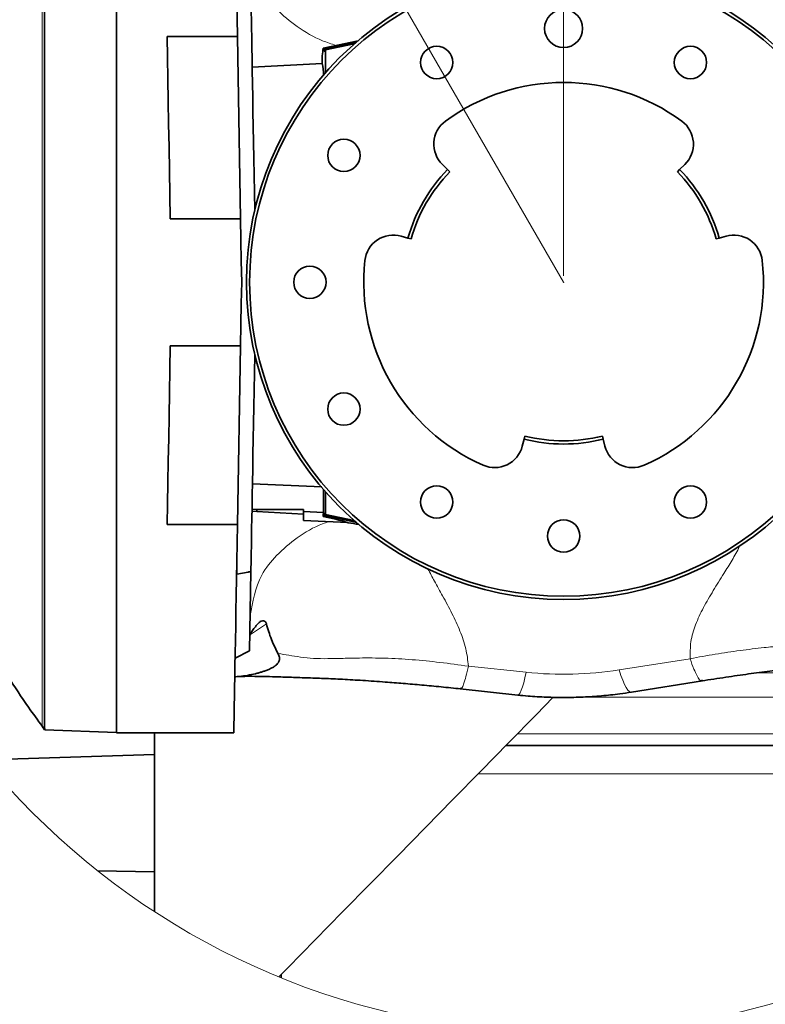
# Model space of a CAD drawing. Header units: millimetres. Extents: x 0 to 12429, y 0 to 8400.
# Tile 57 of 133: x 4164 to 4634, y 6414 to 7035. Entities that reach past the tile are written whole.
import ezdxf

# ---------------------------------------------------------------- set-up
doc = ezdxf.new("R2010")
doc.units = ezdxf.units.MM
doc.header["$LTSCALE"] = 20
doc.header["$PDSIZE"] = -1
doc.linetypes.add('CENTER', pattern=[10.16, 6.35, -1.27, 1.27, -1.27])
doc.styles.add('SLDTEXTSTYLE0', font='TXT', dxfattribs={"width": 0.605})
doc.dimstyles.new('SLDDIMSTYLE10', dxfattribs={"dimtxt": 70, "dimasz": 70, "dimexe": 0, "dimexo": 0.0625, "dimgap": 17.5, "dimtad": 0, "dimtih": 1, "dimtoh": 1, "dimdec": 1, "dimlfac": 0.5, "dimrnd": 1e-09, "dimzin": 12, "dimdsep": 46, "dimtxsty": 'SLDTEXTSTYLE0', "dimsah": 1, "dimcen": 0, "dimadec": 0, "dimazin": 3, "dimtfac": 1, "dimtofl": 0, "dimtmove": 0, "dimatfit": 3, "dimfxl": 1, "dimfrac": 2, "dimtolj": 1, "dimtzin": 12, "dimarcsym": 0})
doc.dimstyles.new('SLDDIMSTYLE11', dxfattribs={"dimtxt": 70, "dimasz": 70, "dimexe": 0, "dimexo": 0.0625, "dimgap": 17.5, "dimtad": 1, "dimdec": 1, "dimlfac": 0.5, "dimrnd": 1e-09, "dimzin": 12, "dimdsep": 46, "dimtxsty": 'SLDTEXTSTYLE0', "dimsah": 1, "dimcen": 0.09, "dimadec": 0, "dimazin": 3, "dimtfac": 1, "dimtmove": 0, "dimatfit": 0, "dimfxl": 1, "dimfrac": 2, "dimtolj": 1, "dimtzin": 12, "dimarcsym": 0})

# ---------------------------------------------------------------- blocks, each defined once
blk = doc.blocks.new('_D_66')
at = {"color": 7, "linetype": 'Continuous', "lineweight": 0}
for p, q in [((4183.84, 7428.69), (3138.26, 7428.69)), ((4290.65, 7243.69), (4183.84, 7428.69)), ((4506.65, 6869.57), (4290.65, 7243.69))]:
    blk.add_line(p, q, dxfattribs=at)
at = {"color": 7, "linetype": 'Continuous', "lineweight": 18}
blk.add_solid([(4290.65, 7243.69), (4264.31, 7309.31), (4246.99, 7299.31)], dxfattribs=at)
at = {"color": 7, "linetype": 'Continuous', "lineweight": 18, "char_height": 70, "attachment_point": 1, "style": 'SLDTEXTSTYLE0'}
for s, insert in [('R216', (3138.26, 7733.79)), ('Smallest circumscribed', (3138.26, 7626.36)), ('radius axis 4.', (3138.26, 7518.93))]:
    blk.add_mtext(s, dxfattribs=dict(at, insert=insert))
blk = doc.blocks.new('_D_67')
at = {"color": 7, "linetype": 'Continuous', "lineweight": 0}
for p, q in [((4400.65, 7147.79), (4400.65, 7803.38)), ((4506.65, 6873.57), (4506.65, 7803.38)), ((4400.65, 7773.38), (4175.81, 7773.38)), ((4506.65, 7773.38), (4400.65, 7773.38)), ((4506.65, 7773.38), (4626.65, 7773.38))]:
    blk.add_line(p, q, dxfattribs=at)
at = {"color": 7, "linetype": 'Continuous', "lineweight": 18}
for points in [[(4400.65, 7773.38), (4330.65, 7783.38), (4330.65, 7763.38)], [(4506.65, 7773.38), (4576.65, 7763.38), (4576.65, 7783.38)]]:
    blk.add_solid(points, dxfattribs=at)
at = {"color": 7, "linetype": 'Continuous', "lineweight": 18, "insert": (4175.81, 7863.62), "char_height": 70, "attachment_point": 1, "style": 'SLDTEXTSTYLE0'}
blk.add_mtext('53', dxfattribs=at)

msp = doc.modelspace()

# ---------------------------------------------------------------- linework, layer by layer
at = {"color": 7, "linetype": 'Continuous', "lineweight": 35}
for p, q in [((4224.651929, 6585.567547), (4224.651929, 7153.567626)), ((4256.645155, 7024.535968), (4300.946948, 7024.535968)), ((4302.953732, 6909.567548), (4300.946948, 7024.535968)), ((4377.037861, 7021.883561), (4355.086551, 7017.198397)), ((4355.681502, 7016.733958), (4355.120112, 7017.188384)), ((4355.681502, 7016.733958), (4375.48931, 7020.925595)), ((4355.681502, 7015.28032), (4355.681502, 7016.733958)), ((4356.274993, 7015.295817), (4355.681502, 7015.28032)), ((4375.189621, 7020.291402), (4356.274993, 7016.253306)), ((4356.478867, 7016.088082), (4356.274993, 7016.253306)), ((4356.274993, 7016.253306), (4356.274993, 7015.295817)), ((4374.670122, 7019.836737), (4356.478867, 7016.088082)), ((4356.478867, 7016.088082), (4356.478867, 7001.658751)), ((4375.48931, 7020.925595), (4376.060121, 7021.046235)), ((4354.477384, 7007.549836), (4310.283874, 7005.233838)), ((4433.47238, 6940.622164), (4430.25145, 6943.749501)), ((4583.052423, 6943.749501), (4579.831493, 6940.622164)), ((4433.47238, 6940.622164), (4434.907273, 6939.228965)), ((4578.3966, 6939.228965), (4579.831493, 6940.622164)), ((4302.953732, 6909.567548), (4258.651939, 6909.567548)), ((4404.208214, 6898.641302), (4408.527088, 6897.415592)), ((4410.451105, 6896.869613), (4408.527088, 6897.415592)), ((4604.776781, 6897.415592), (4602.852758, 6896.869613)), ((4604.776781, 6897.415592), (4609.09566, 6898.641302)), ((4258.651939, 6829.567625), (4302.953732, 6829.567625)), ((4300.985817, 6716.826035), (4302.953732, 6829.567625)), ((4481.706646, 6770.664884), (4480.608698, 6766.311838)), ((4481.706646, 6770.664884), (4482.195769, 6772.604181)), ((4531.1081, 6772.604181), (4531.597224, 6770.664884)), ((4532.695171, 6766.311838), (4531.597224, 6770.664884)), ((4354.223118, 6740.599467), (4310.432759, 6742.431237)), ((4355.31842, 6738.807632), (4355.192814, 6724.46592)), ((4356.478867, 6737.476541), (4356.478867, 6723.046972)), ((4313.11835, 6724.988534), (4310.131032, 6725.145055)), ((4313.11835, 6726.327373), (4310.153958, 6726.458861)), ((4313.11835, 6726.327373), (4342.65193, 6726.327373)), ((4313.11835, 6724.988534), (4313.11835, 6726.327373)), ((4342.65193, 6723.44072), (4313.11835, 6724.988534)), ((4342.65193, 6723.44072), (4342.65193, 6726.327373)), ((4355.192814, 6724.46592), (4342.65193, 6725.020005)), ((4356.274993, 6723.839356), (4355.681502, 6723.854853)), ((4355.681502, 6723.854853), (4355.681502, 6722.401334)), ((4356.274993, 6722.881867), (4356.274993, 6723.839356)), ((4342.65193, 6723.44072), (4342.65193, 6719.445421)), ((4342.65193, 6719.445421), (4370.501094, 6717.985942)), ((4355.681502, 6722.401334), (4355.004479, 6721.853091)), ((4355.681502, 6722.401334), (4375.48931, 6718.209578)), ((4356.478867, 6723.046972), (4356.274993, 6722.881867)), ((4375.189621, 6718.843772), (4356.274993, 6722.881867)), ((4356.478867, 6723.046972), (4374.670122, 6719.298436)), ((4370.504003, 6718.041493), (4370.831136, 6717.975094)), ((4375.48931, 6718.209578), (4376.060121, 6718.088938)), ((4300.985817, 6716.826035), (4256.684017, 6716.826035)), ((4300.508555, 6689.483716), (4300.508555, 6685.426428)), ((4300.508555, 6685.426428), (4307.651934, 6686.685993)), ((4307.651934, 6686.79793), (4307.651934, 6686.685993)), ((4308.595974, 6637.201859), (4309.468378, 6687.181546)), ((4309.468378, 6687.181546), (4309.251931, 6687.143399)), ((4300.437805, 6685.430123), (4300.508555, 6685.426428)), ((4299.515058, 6632.566048), (4308.595974, 6637.201859)), ((4549.421858, 6611.100628), (4594.284293, 6618.169619)), ((4593.692329, 6618.476941), (4594.249186, 6618.402912)), ((4441.378238, 6613.11896), (4477.778558, 6609.272792)), ((4441.778359, 6613.467766), (4441.401568, 6613.350226)), ((4179.366988, 6587.358548), (4179.376644, 6587.345196)), ((4179.395672, 6587.357475), (4179.40512, 6587.344481)), ((4179.452043, 6587.355568), (4179.451805, 6587.355568)), ((4179.452043, 6587.355568), (4224.651929, 6585.777117)), ((4224.651929, 6585.567547), (4298.694697, 6585.567547)), ((4248.651933, 6585.567547), (4248.651933, 6571.781828)), ((4470.355355, 6577.567531), (4770.651948, 6577.567531)), ((4248.651933, 6571.781828), (4141.445261, 6568.466498)), ((4248.651933, 6497.752859), (4248.651933, 6571.781828)), ((4212.839928, 6498.471572), (4248.651933, 6497.752859)), ((4248.651933, 6472.737981), (4248.651933, 6497.752859)), ((4328.651932, 6433.11794), (4328.651932, 6430.986001))]:
    msp.add_line(p, q, dxfattribs=at)
at = {"color": 8, "linetype": 'Continuous', "lineweight": 18}
for p, q in [((4377.010935, 7021.860673), (4355.120112, 7017.188384)), ((4375.48931, 7020.552231), (4375.48931, 7020.925595)), ((4375.48931, 6718.582942), (4375.48931, 6718.209578)), ((4319.237885, 6654.180838), (4309.147511, 6647.412016)), ((4541.639325, 6625.135853), (4586.501759, 6632.204844)), ((4446.632226, 6627.486898), (4483.032544, 6623.64061)), ((4628.430214, 6623.242571), (4770.651948, 6623.242571)), ((4500.736554, 6607.875063), (4500.086654, 6607.875063)), ((4770.651948, 6607.875063), (4512.541641, 6607.875063)), ((4177.959126, 6589.407636), (4177.940842, 6589.408352)), ((4477.418472, 6584.767534), (4770.651948, 6584.767534)), ((4770.651948, 6559.567525), (4452.697561, 6559.567525))]:
    msp.add_line(p, q, dxfattribs=at)
at = {"color": 7, "linetype": 'Continuous', "lineweight": 35, "flags": 128}
for points in [[(4298.694697, 7153.567626), (4298.700814, 7153.21715), (4298.71915, 7152.166917), (4298.749652, 7150.41907), (4298.792255, 7147.978379), (4298.846852, 7144.850566), (4298.913304, 7141.043498), (4298.991453, 7136.566474), (4299.081099, 7131.430461), (4299.182024, 7125.648333), (4299.293984, 7119.234397), (4299.416695, 7112.204386), (4299.549859, 7104.575469), (4299.693142, 7096.366717), (4299.846191, 7087.598159), (4300.008636, 7078.291728), (4300.180074, 7068.470313), (4300.36008, 7058.157994), (4300.5482, 7047.380282), (4300.743986, 7036.163642), (4300.946948, 7024.535968)], [(4309.465301, 7052.12958), (4309.470434, 7051.835372), (4309.488174, 7050.819232), (4309.518505, 7049.081399), (4309.561316, 7046.628787), (4309.616436, 7043.471409), (4309.683633, 7039.621426), (4309.762646, 7035.094573), (4309.853163, 7029.908969), (4309.954826, 7024.08488), (4310.067211, 7017.646147), (4310.189892, 7010.618045), (4310.322356, 7003.028943), (4310.464096, 6994.908883), (4310.61453, 6986.290528), (4310.773064, 6977.208211), (4310.939055, 6967.69817), (4311.111857, 6957.798316), (4311.290775, 6947.548463), (4311.47508, 6936.989381), (4311.664056, 6926.16327), (4311.85693, 6915.113284), (4311.860417, 6914.913608)], [(4258.651939, 6909.567548), (4258.385715, 6924.819662), (4258.122351, 6939.907743), (4257.862624, 6954.787089), (4257.607323, 6969.413592), (4257.357192, 6983.743741), (4257.112962, 6997.734858), (4256.875392, 7011.345936), (4256.645155, 7024.535968)], [(4302.953732, 6909.567548), (4303.185601, 6896.2837), (4303.418506, 6882.940485), (4303.651933, 6869.567587)], [(4303.651933, 6869.567587), (4303.418506, 6856.194688), (4303.185601, 6842.851474), (4302.953732, 6829.567625)], [(4256.684017, 6716.826035), (4256.910529, 6729.802682), (4257.143971, 6743.176533), (4257.383686, 6756.909563), (4257.628989, 6770.962788), (4257.879179, 6785.296275), (4258.133542, 6799.869253), (4258.391377, 6814.640357), (4258.651939, 6829.567625)], [(4311.860417, 6824.221565), (4311.850321, 6823.6434), (4311.655943, 6812.507464), (4311.465573, 6801.601006), (4311.279979, 6790.968372), (4311.099921, 6780.652715), (4310.926121, 6770.695998), (4310.759303, 6761.138632), (4310.600121, 6752.019478), (4310.449239, 6743.375494), (4310.307268, 6735.241844), (4310.174782, 6727.651669), (4310.052317, 6720.635606), (4309.940372, 6714.222266), (4309.839402, 6708.437754), (4309.749816, 6703.305437), (4309.67198, 6698.846294), (4309.606214, 6695.078327), (4309.552778, 6692.016913), (4309.511889, 6689.674451), (4309.483719, 6688.060476), (4309.468378, 6687.181546)], [(4300.985817, 6716.826035), (4300.779682, 6705.016329), (4300.580766, 6693.620397), (4300.38957, 6682.666852), (4300.206576, 6672.183229), (4300.032247, 6662.195875), (4299.867016, 6652.729942), (4299.711306, 6643.809153), (4299.565498, 6635.45592), (4299.429965, 6627.691342), (4299.305048, 6620.534851), (4299.191062, 6614.004447), (4299.088289, 6608.1167), (4298.996997, 6602.886273), (4298.917402, 6598.326279), (4298.849706, 6594.448282), (4298.794087, 6591.261937), (4298.750688, 6588.77535), (4298.719604, 6586.994721), (4298.700925, 6585.924579), (4298.694697, 6585.567547)], [(4500.114937, 6607.903911), (4489.300658, 6596.880032), (4471.894596, 6579.136683), (4454.451394, 6561.355426), (4436.988716, 6543.55426), (4419.524258, 6525.751425), (4402.075708, 6507.964684), (4384.660747, 6490.212275), (4367.297017, 6472.511961), (4350.002103, 6454.88186), (4332.793531, 6437.339856), (4327.15815, 6431.595279)], [(4177.862909, 6589.410974), (4178.611976, 6588.37886), (4179.361012, 6587.346627)]]:
    msp.add_lwpolyline(points, dxfattribs=at)
at = {"color": 8, "linetype": 'Continuous', "lineweight": 18, "flags": 128}
for points in [[(4541.639325, 6625.135853), (4542.805266, 6621.639921), (4543.957752, 6618.591859), (4545.083534, 6616.026713), (4546.169606, 6613.974168), (4547.203448, 6612.457825), (4548.173156, 6611.49521), (4549.067554, 6611.097409), (4549.421858, 6611.100628)], [(4483.032544, 6623.64061), (4482.246723, 6620.122625), (4481.469822, 6617.045476), (4480.710637, 6614.444091), (4479.977783, 6612.348034), (4479.279574, 6610.780908), (4478.623931, 6609.760596), (4478.018273, 6609.29866), (4477.778558, 6609.272792)], [(4177.959126, 6589.407636), (4178.795021, 6588.258459), (4179.451805, 6587.355568)]]:
    msp.add_lwpolyline(points, dxfattribs=at)
at = {"color": 7, "linetype": 'Continuous', "lineweight": 18}
msp.add_circle((4506.651901, 6869.590865), 473.326351, dxfattribs=at)
at = {"color": 7, "linetype": 'Continuous', "lineweight": 35}
for centre, radius in [((4506.651934, 6869.567665), 200.000001), ((4506.651935, 6869.567542), 198.000008), ((4506.65197, 7029.567619), 11.999982), ((4426.651948, 7008.131749), 10.200006), ((4586.651946, 7008.13175), 10.200009), ((4368.087884, 6949.567564), 10.200007), ((4346.651947, 6869.567638), 10.200005), ((4368.087884, 6789.567597), 10.200007), ((4426.651948, 6731.003529), 10.200006), ((4586.651946, 6731.00353), 10.200009), ((4506.65193, 6709.567543), 10.19999)]:
    msp.add_circle(centre, radius, dxfattribs=at)
at = {"color": 7, "linetype": 'CENTER', "lineweight": 18}
msp.add_arc((4506.651934, 6869.567581), 432, 79.755238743, 202.763163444, dxfattribs=at)
at = {"color": 7, "linetype": 'Continuous', "lineweight": 35}
for centre, radius, start, end in [((4401.390332, 7008.47445), 47.083606, 169.334575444, 181.135387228), ((4328.456996, 7001.095868), 26.808847, 358.194834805, 13.930232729), ((4506.651935, 6869.568028), 125.999606, 53.749868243, 126.250131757), ((4442.790509, 6956.663547), 18.000017, 126.250028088, 225.844046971), ((4570.51337, 6956.663546), 18.000012, 314.155942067, 53.749998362), ((4506.651737, 6869.567739), 101.999753, 135.844051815, 164.156016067), ((4506.652924, 6869.567061), 100.001097, 135.844235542, 164.155795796), ((4506.65091, 6869.567061), 100.001125, 15.844199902, 44.155749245), ((4506.652039, 6869.567691), 101.999856, 15.843995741, 44.155929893), ((4399.29375, 6881.325299), 17.999886, 74.155502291, 173.750413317), ((4614.010117, 6881.325295), 17.999889, 6.249598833, 105.844476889), ((4506.65205, 6869.567631), 126.000105, 173.750049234, 246.249963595), ((4506.651838, 6869.567621), 126.000088, 293.750030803, 6.249956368), ((4506.651935, 6869.569581), 102.001993, 255.844351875, 284.155648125), ((4506.651935, 6869.567801), 100.000238, 255.844103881, 284.155896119), ((4463.155215, 6770.714076), 18.000105, 246.250412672, 345.843733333), ((4550.148656, 6770.71408), 18.000108, 194.156277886, 293.74957611), ((4242.5816, 6731.269865), 112.816574, 355.211963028, 356.542404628), ((4327.709248, 6576.222966), 148.165998, 73.079909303, 79.384304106), ((4315.857669, 6376.432461), 345.938509, 79.729459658, 80.856302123)]:
    msp.add_arc(centre, radius, start, end, dxfattribs=at)
at = {"color": 8, "linetype": 'Continuous', "lineweight": 18}
msp.add_arc((4506.652039, 6847.171408), 224.775217, 263.968194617, 278.954760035, dxfattribs=at)
at = {"color": 7, "linetype": 'Continuous', "lineweight": 35}
for points, knots in [([(4177.996438, 7149.664952), (4175.063601, 7145.646085), (4167.85464, 7135.767649), (4157.492317, 7120.088168), (4147.083744, 7103.383689), (4138.232224, 7088.161201), (4131.103113, 7075.146747), (4125.430046, 7064.250884), (4120.986131, 7055.357313), (4117.291662, 7047.689175), (4114.295737, 7041.27221), (4111.942056, 7036.096944), (4109.799123, 7031.286204), (4107.721591, 7026.521082), (4105.588142, 7021.508507), (4103.639775, 7016.8275), (4101.871167, 7012.479569), (4100.684415, 7009.521828), (4100.093311, 7008.010721), (4100.026619, 7007.84023)], [0, 0, 0, 0, 0.0919626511, 0.2260456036, 0.3472958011, 0.4557694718, 0.5515091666, 0.621583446, 0.6828415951, 0.7352876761, 0.7789244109, 0.8137527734, 0.8403842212, 0.8762778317, 0.9098461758, 0.941088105, 0.9700049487, 0.9966157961, 1, 1, 1, 1]), ([(4179.431167, 7151.77901), (4179.417172, 7151.537907), (4179.361322, 7150.575772), (4179.249922, 7148.409851), (4179.357531, 7144.814005), (4179.397246, 7139.798695), (4179.363283, 7133.40218), (4179.342719, 7125.637014), (4179.350331, 7116.569817), (4179.361163, 7106.216272), (4179.35773, 7094.664643), (4179.34686, 7081.934765), (4179.338482, 7068.135733), (4179.33868, 7053.291394), (4179.341742, 7037.528587), (4179.333383, 7020.874493), (4179.322192, 7003.471449), (4179.321708, 6985.349728), (4179.32001, 6966.664149), (4179.317692, 6947.447055), (4179.319014, 6927.862638), (4179.321338, 6907.944792), (4179.320067, 6887.863788), (4179.315369, 6867.654278), (4179.315926, 6847.489112), (4179.323313, 6827.403063), (4179.32708, 6807.567907), (4179.315644, 6788.017903), (4179.312871, 6768.920177), (4179.315175, 6750.307712), (4179.323677, 6732.339574), (4179.33689, 6715.046878), (4179.338506, 6698.577477), (4179.336375, 6682.959868), (4179.340417, 6668.327484), (4179.348821, 6654.705556), (4179.359594, 6642.210683), (4179.360422, 6630.864475), (4179.348437, 6620.764065), (4179.338912, 6611.926099), (4179.378965, 6604.427426), (4179.392075, 6598.27884), (4179.345294, 6593.539637), (4179.213247, 6590.241259), (4179.461874, 6588.348557), (4179.454011, 6587.554341), (4179.452043, 6587.355568)], [0, 0, 0, 0, 0.0012836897, 0.0051226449, 0.0115215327, 0.0203916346, 0.0317834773, 0.0455179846, 0.0616647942, 0.0799760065, 0.1005479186, 0.1230624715, 0.147636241, 0.1738907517, 0.2019611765, 0.231416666, 0.2624084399, 0.2944595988, 0.3277348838, 0.3617236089, 0.3965998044, 0.43182744, 0.4675883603, 0.5033317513, 0.5392424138, 0.5747676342, 0.6100905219, 0.644667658, 0.6786772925, 0.71159628, 0.7435942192, 0.7741792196, 0.8035081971, 0.8311302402, 0.8571879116, 0.8812803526, 0.9035317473, 0.9235990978, 0.9415861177, 0.9572165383, 0.9705724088, 0.9814452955, 0.9898891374, 0.9957806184, 0.9989439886, 1, 1, 1, 1]), ([(4100.048524, 6731.255128), (4100.396845, 6730.369271), (4101.511425, 6727.534653), (4103.598227, 6722.397062), (4106.548052, 6715.323754), (4110.250077, 6706.773336), (4114.880146, 6696.52802), (4120.57821, 6684.538243), (4127.455765, 6670.86177), (4135.64245, 6655.570793), (4145.272772, 6638.744596), (4156.537933, 6620.509574), (4167.509045, 6603.835118), (4175.076051, 6593.499535), (4178.017747, 6589.481546)], [0, 0, 0, 0, 0.0176007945, 0.0563201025, 0.1025322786, 0.1593066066, 0.2285993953, 0.3104117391, 0.4047508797, 0.5116339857, 0.631090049, 0.7631658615, 0.9079300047, 1, 1, 1, 1]), ([(4309.251931, 6687.143399), (4309.072933, 6687.110703), (4308.734951, 6687.048968), (4308.276065, 6686.9617), (4307.93668, 6686.876199), (4307.732848, 6686.842946), (4307.662575, 6686.803851), (4307.651934, 6686.79793)], [0, 0, 0, 0, 0.333237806, 0.6292185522, 0.8530931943, 0.9777543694, 1, 1, 1, 1]), ([(4314.028491, 6654.402329), (4314.454317, 6654.81934), (4315.245223, 6655.593872), (4316.678475, 6656.282674), (4318.187785, 6656.114172), (4318.955773, 6655.119852), (4319.161232, 6654.435978), (4319.237885, 6654.180838)], [0, 0, 0, 0, 0.2629662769, 0.4884189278, 0.6828699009, 0.8816850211, 1, 1, 1, 1]), ([(4314.028491, 6654.402329), (4313.246859, 6653.525633), (4311.825007, 6651.93085), (4310.165339, 6649.557665), (4309.029619, 6647.501092), (4308.828877, 6646.154926), (4308.742095, 6645.572974)], [0, 0, 0, 0, 0.3364497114, 0.6120295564, 0.8322791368, 1, 1, 1, 1]), ([(4326.548595, 6635.453536), (4325.073913, 6638.389342), (4322.053245, 6644.402904), (4320.190991, 6650.870636), (4319.237885, 6654.180838)], [0, 0, 0, 0, 0.4881974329, 1, 1, 1, 1]), ([(4299.309705, 6620.801641), (4300.322527, 6620.862955), (4303.017623, 6621.026109), (4307.354172, 6621.668553), (4311.402521, 6622.498161), (4314.474134, 6623.295942), (4316.566612, 6623.918028), (4318.643238, 6624.626383), (4320.708115, 6625.442406), (4322.703126, 6626.394637), (4324.428938, 6627.433571), (4325.80056, 6628.538286), (4326.652675, 6629.539784), (4327.111055, 6630.361668), (4327.393404, 6631.095111), (4327.54209, 6632.01122), (4327.429808, 6633.57411), (4326.912987, 6634.680909), (4326.551151, 6635.455801)], [0, 0, 0, 0, 0.085707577, 0.2280657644, 0.3698887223, 0.4347036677, 0.49614152, 0.5542894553, 0.6200380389, 0.6836271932, 0.7408698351, 0.7898461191, 0.8318757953, 0.8509429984, 0.8691281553, 0.8980292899, 0.9286082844, 1, 1, 1, 1]), ([(4593.737331, 6618.205859), (4598.805101, 6618.991564), (4608.658498, 6620.51923), (4622.995474, 6622.545904), (4636.323624, 6624.30763), (4649.765805, 6625.942264), (4663.18725, 6627.436923), (4676.965247, 6628.835467), (4685.82527, 6629.767296), (4690.238577, 6630.231454)], [0, 0, 0, 0, 0.1581777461, 0.3075491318, 0.4465987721, 0.5728453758, 0.7252116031, 0.8631238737, 1, 1, 1, 1]), ([(4302.064579, 6620.968892), (4302.258735, 6620.980406), (4304.43246, 6621.109317), (4308.906305, 6621.105073), (4315.695564, 6621.072359), (4324.069093, 6620.861372), (4333.704453, 6620.500645), (4344.519087, 6620.167606), (4355.711987, 6619.763713), (4367.603682, 6619.222565), (4380.504078, 6618.489008), (4393.242073, 6617.609822), (4405.652892, 6616.633049), (4417.400933, 6615.612769), (4429.484087, 6614.475238), (4437.631801, 6613.627698), (4441.748938, 6613.199426)], [0, 0, 0, 0, 0.0041684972, 0.0466697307, 0.0958143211, 0.1497111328, 0.2261750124, 0.3024768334, 0.3816081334, 0.466226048, 0.5576094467, 0.6585415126, 0.7398815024, 0.8244293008, 0.9112820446, 1, 1, 1, 1]), ([(4477.778558, 6609.272792), (4479.922014, 6609.061586), (4485.914887, 6608.47108), (4495.788171, 6607.888883), (4507.385415, 6607.670144), (4518.978373, 6607.945677), (4530.548276, 6608.715267), (4540.700192, 6609.798114), (4546.972489, 6610.734833), (4549.421858, 6611.100628)], [0, 0, 0, 0, 0.089906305, 0.2513683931, 0.4127001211, 0.5739896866, 0.735279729, 0.896625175, 1, 1, 1, 1])]:
    msp.add_open_spline(points, degree=3, knots=knots, dxfattribs=at)
at = {"color": 8, "linetype": 'Continuous', "lineweight": 18}
for points, knots in [([(4177.938518, 7149.726702), (4177.916865, 7149.435834), (4177.831061, 7148.283226), (4177.793671, 7145.69371), (4177.892305, 7141.394185), (4177.910978, 7135.41295), (4177.859135, 7126.962285), (4177.876306, 7115.809794), (4177.888394, 7101.712792), (4177.879633, 7085.381337), (4177.867691, 7066.994187), (4177.873655, 7046.705477), (4177.871724, 7024.691734), (4177.860343, 7001.196538), (4177.858811, 6976.46808), (4177.855629, 6950.651639), (4177.858998, 6923.956428), (4177.857941, 6896.714641), (4177.854571, 6869.314505), (4177.859361, 6841.986531), (4177.86786, 6814.896815), (4177.853527, 6788.317913), (4177.849898, 6762.541089), (4177.85586, 6737.806153), (4177.873254, 6714.309728), (4177.871983, 6692.307903), (4177.868483, 6672.045144), (4177.87933, 6653.660289), (4177.889595, 6637.337565), (4177.874996, 6623.261897), (4177.858488, 6612.11702), (4177.911346, 6603.67015), (4177.903867, 6597.703791), (4177.748254, 6593.423358), (4177.901703, 6590.849635), (4177.947568, 6589.69788), (4177.959126, 6589.407636)], [0, 0, 0, 0, 0.0015614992, 0.0061876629, 0.0138553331, 0.0245891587, 0.0382086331, 0.059101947, 0.084299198, 0.1136846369, 0.1465408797, 0.1827445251, 0.2223108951, 0.2644030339, 0.3085384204, 0.3547076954, 0.4026249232, 0.4514652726, 0.500560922, 0.5493259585, 0.5977799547, 0.6455999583, 0.6916300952, 0.7357897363, 0.7780314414, 0.8174305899, 0.8535880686, 0.8865187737, 0.9158635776, 0.9409804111, 0.9618801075, 0.975534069, 0.9862039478, 0.99382835, 0.9984447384, 1, 1, 1, 1]), ([(4363.021382, 7018.892123), (4360.194038, 7019.821044), (4351.584123, 7022.649823), (4338.714889, 7030.162353), (4325.701138, 7041.024331), (4313.098995, 7056.820751), (4310.575552, 7070.991978), (4308.97962, 7079.954459)], [0, 0, 0, 0, 0.1030946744, 0.3139471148, 0.5109184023, 0.6906842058, 1, 1, 1, 1]), ([(4308.97962, 6659.180834), (4310.576361, 6668.141271), (4313.101094, 6682.30932), (4325.696567, 6698.122298), (4338.734411, 6708.923278), (4350.11578, 6715.791411), (4357.156495, 6718.183134), (4358.436965, 6718.618108)], [0, 0, 0, 0, 0.3277416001, 0.5182179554, 0.7269217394, 0.9503362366, 1, 1, 1, 1]), ([(4586.501759, 6632.204844), (4586.463165, 6635.797147), (4586.384492, 6643.12006), (4589.708974, 6653.995487), (4594.765648, 6664.658593), (4601.0266, 6675.277713), (4607.292951, 6685.115967), (4612.815483, 6694.302248), (4616.282599, 6700.162629), (4617.668274, 6703.367123), (4617.781502, 6703.628971)], [0, 0, 0, 0, 0.1354365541, 0.276087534, 0.4256673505, 0.5826248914, 0.7428197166, 0.8676958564, 0.9891890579, 1, 1, 1, 1]), ([(4421.11159, 6688.796713), (4422.456064, 6686.253656), (4425.475638, 6680.542168), (4430.694774, 6671.267072), (4436.312416, 6660.851467), (4441.405473, 6649.84922), (4445.357616, 6638.785964), (4446.213342, 6631.200189), (4446.632226, 6627.486898)], [0, 0, 0, 0, 0.1289068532, 0.2895138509, 0.4769871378, 0.658930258, 0.8330439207, 1, 1, 1, 1]), ([(4586.501759, 6632.204844), (4591.768732, 6633.18476), (4602.2042, 6635.126271), (4617.737709, 6637.395716), (4631.6487, 6639.12395), (4643.847516, 6640.280753), (4654.304389, 6641.176034), (4664.270306, 6642.142389), (4670.626571, 6643.558757), (4673.7297, 6644.250228)], [0, 0, 0, 0, 0.1823864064, 0.3613626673, 0.5343788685, 0.659619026, 0.7784851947, 0.8918564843, 1, 1, 1, 1]), ([(4326.549452, 6635.45294), (4328.811451, 6635.119067), (4333.561636, 6634.417937), (4340.990287, 6633.137261), (4349.196015, 6632.205385), (4358.164651, 6632.216728), (4367.801458, 6632.442021), (4379.819047, 6632.712186), (4394.315132, 6632.676596), (4411.271544, 6631.693243), (4428.833211, 6629.985428), (4440.658574, 6628.325447), (4446.632226, 6627.486898)], [0, 0, 0, 0, 0.0568883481, 0.119465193, 0.1875776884, 0.2620276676, 0.3423525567, 0.4274870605, 0.5611041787, 0.7029096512, 0.849923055, 1, 1, 1, 1]), ([(4586.501759, 6632.204844), (4587.215427, 6629.95994), (4588.455422, 6626.059432), (4590.700215, 6621.85616), (4592.155098, 6618.587036), (4593.466634, 6618.493105), (4593.692329, 6618.476941)], [0, 0, 0, 0, 0.4362939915, 0.7580582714, 0.9583655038, 1, 1, 1, 1]), ([(4446.632226, 6627.486898), (4446.174372, 6625.229588), (4445.383564, 6621.330748), (4443.690408, 6617.118329), (4443.049077, 6613.794816), (4441.932187, 6613.507358), (4441.778359, 6613.467766)], [0, 0, 0, 0, 0.4490584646, 0.7756163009, 0.969095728, 1, 1, 1, 1])]:
    msp.add_open_spline(points, degree=3, knots=knots, dxfattribs=at)
at = {"color": 7, "linetype": 'Continuous', "lineweight": 0}
msp.add_point((4506.651934, 6869.567581), dxfattribs=at)

# ---------------------------------------------------------------- dimensions: what is measured, and where the dimension line sits
at = {"color": 7, "linetype": 'Continuous', "lineweight": 18}
dim = msp.add_linear_dim(base=(4400.651934, 7773.381669), p1=(4506.651934, 6869.567581), p2=(4400.651934, 7143.793765), dimstyle='SLDDIMSTYLE11', dxfattribs=at)
dim.commit()
dim.dimension.update_dxf_attribs({"geometry": '_D_67', "text_midpoint": (4229.280718, 7773.381669), "dimtype": 160})
dim = msp.add_radius_dim(center=(4506.651934, 6869.567581), mpoint=(4290.651934, 7243.690556), text='<>\\PSmallest circumscribed \\Pradius axis 4.', dimstyle='SLDDIMSTYLE10', dxfattribs=at)
dim.commit()
dim.dimension.update_dxf_attribs({"geometry": '_D_66', "text_midpoint": (3646.050352, 7589.836508), "dimtype": 164})

doc.saveas('drawing.dxf')
